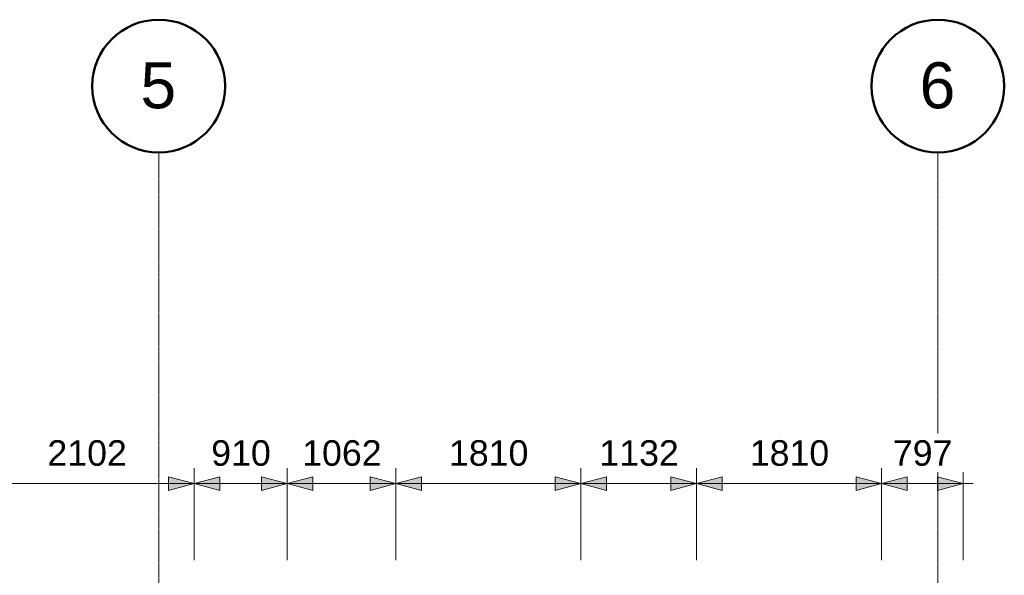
# Model space of a CAD drawing. Header units: millimetres. Extents: x 417142 to 447776, y -400848 to -375505.
# Tile 6 of 6: x 436914 to 446543, y -381148 to -375709. Entities that reach past the tile are written whole.
import ezdxf

# ---------------------------------------------------------------- set-up
doc = ezdxf.new("R2010")
doc.units = ezdxf.units.MM
doc.linetypes.add('Grid Line', pattern=[21, 12, -3, 3, -3])
for name, color, linetype, lineweight in [('A-ANNO-DIMS', 211, 'Continuous', 5), ('A-ANNO-DIMS-100', 211, 'Continuous', 5), ('S-GRID', 1, 'Continuous', 5), ('S-GRID-IDEN', 1, 'Continuous', 50)]:
    doc.layers.add(name, color=color, linetype=linetype, lineweight=lineweight)
doc.styles.add('Arial_1', font='arial.ttf', dxfattribs={"height": 450})
doc.styles.add('Arial_2', font='arial.ttf', dxfattribs={"height": 250})
doc.dimstyles.new('Dim_2_5mm_Arial_Opaque', dxfattribs={"dimscale": 304.8, "dimtxt": 255.06485, "dimasz": 0.82021, "dimexe": 0.492126, "dimexo": 0.492126, "dimgap": 0.328084, "dimtad": 1, "dimdec": 0, "dimzin": 0, "dimdsep": 46, "dimtxsty": 'Arial_2', "dimsah": 1, "dimcen": 0.09, "dimdle": 0.328084, "dimadec": 0, "dimazin": 0, "dimtfac": 1, "dimtdec": 4, "dimtix": 1, "dimtmove": 0, "dimatfit": 3, "dimfxl": 1, "dimtvp": 1, "dimtfill": 1, "dimtolj": 1, "dimtzin": 0, "dimlwd": 15, "dimlwe": 15, "dimarcsym": 2})

# ---------------------------------------------------------------- blocks, each defined once
blk = doc.blocks.new('Grid - Standard-590218-01_Digital Design Building')
at = {"layer": 'S-GRID-IDEN'}
blk.add_circle((0, 0), 6.5, dxfattribs=at)
blk = doc.blocks.new('DIMBLOCK30-01_Digital Design Building')
at = {"layer": 'A-ANNO-DIMS-100', "lineweight": 20}
for points in [[(436518.4, -380250), (436268.4, -380183), (436268.4, -380317)], [(436518.4, -380250), (436768.4, -380317), (436768.4, -380183)], [(438620.1, -380250), (438370.1, -380183), (438370.1, -380317)], [(438620.1, -380250), (438870.1, -380317), (438870.1, -380183)]]:
    blk.add_hatch(color=256, dxfattribs=at).paths.add_polyline_path(points)
at = {"layer": 'A-ANNO-DIMS-100', "lineweight": 15}
for p, q in [((436518.4, -380250), (436518.4, -380100)), ((438620.1, -380250), (438620.1, -380100)), ((436518.4, -380250), (438620.1, -380250)), ((436518.4, -380250), (436518.4, -380998)), ((438620.1, -380250), (438620.1, -380998))]:
    blk.add_line(p, q, dxfattribs=at)
at = {"layer": 'A-ANNO-DIMS-100', "lineweight": 20}
for p, q in [((436518.4, -380250), (436268.4, -380183)), ((436268.4, -380183), (436268.4, -380317)), ((436268.4, -380317), (436518.4, -380250)), ((436768.4, -380183), (436518.4, -380250)), ((436518.4, -380250), (436768.4, -380317)), ((436768.4, -380317), (436768.4, -380183)), ((438620.1, -380250), (438370.1, -380183)), ((438370.1, -380183), (438370.1, -380317)), ((438370.1, -380317), (438620.1, -380250)), ((438870.1, -380183), (438620.1, -380250)), ((438620.1, -380250), (438870.1, -380317)), ((438870.1, -380317), (438870.1, -380183))]:
    blk.add_line(p, q, dxfattribs=at)
at = {"layer": 'A-ANNO-DIMS-100', "color": 0, "lineweight": 15, "insert": (437184.7, -379825.4), "char_height": 250, "width": 922.942, "attachment_point": 1, "line_spacing_factor": 0.941778, "style": 'Arial_2', "bg_fill": 3, "box_fill_scale": 1.25, "bg_fill_color": 256, "bg_fill_true_color": 13158600, "bg_fill_transparency": 0}
blk.add_mtext('2102', dxfattribs=at)
blk = doc.blocks.new('DIMBLOCK31-01_Digital Design Building')
at = {"layer": 'A-ANNO-DIMS-100', "lineweight": 20}
for points in [[(438620.1, -380250), (438370.1, -380183), (438370.1, -380317)], [(438620.1, -380250), (438870.1, -380317), (438870.1, -380183)], [(439530.1, -380250), (439280.1, -380183), (439280.1, -380317)], [(439530.1, -380250), (439780.1, -380317), (439780.1, -380183)]]:
    blk.add_hatch(color=256, dxfattribs=at).paths.add_polyline_path(points)
at = {"layer": 'A-ANNO-DIMS-100', "lineweight": 15}
for p, q in [((438620.1, -380250), (438620.1, -380100)), ((439530.1, -380250), (439530.1, -380100)), ((438620.1, -380250), (439530.1, -380250)), ((438620.1, -380250), (438620.1, -380998)), ((439530.1, -380250), (439530.1, -380998))]:
    blk.add_line(p, q, dxfattribs=at)
at = {"layer": 'A-ANNO-DIMS-100', "lineweight": 20}
for p, q in [((438620.1, -380250), (438370.1, -380183)), ((438370.1, -380183), (438370.1, -380317)), ((438370.1, -380317), (438620.1, -380250)), ((438870.1, -380183), (438620.1, -380250)), ((438620.1, -380250), (438870.1, -380317)), ((438870.1, -380317), (438870.1, -380183)), ((439530.1, -380250), (439280.1, -380183)), ((439280.1, -380183), (439280.1, -380317)), ((439280.1, -380317), (439530.1, -380250)), ((439780.1, -380183), (439530.1, -380250)), ((439530.1, -380250), (439780.1, -380317)), ((439780.1, -380317), (439780.1, -380183))]:
    blk.add_line(p, q, dxfattribs=at)
at = {"layer": 'A-ANNO-DIMS-100', "color": 0, "lineweight": 15, "insert": (438786.7, -379825.4), "char_height": 250, "width": 692.207, "attachment_point": 1, "line_spacing_factor": 0.941778, "style": 'Arial_2', "bg_fill": 3, "box_fill_scale": 1.25, "bg_fill_color": 256, "bg_fill_true_color": 13158600, "bg_fill_transparency": 0}
blk.add_mtext('910', dxfattribs=at)
blk = doc.blocks.new('DIMBLOCK32-01_Digital Design Building')
at = {"layer": 'A-ANNO-DIMS-100', "lineweight": 20}
for points in [[(439530.1, -380250), (439280.1, -380183), (439280.1, -380317)], [(439530.1, -380250), (439780.1, -380317), (439780.1, -380183)], [(440591.8, -380250), (440341.8, -380183), (440341.8, -380317)], [(440591.8, -380250), (440841.8, -380317), (440841.8, -380183)]]:
    blk.add_hatch(color=256, dxfattribs=at).paths.add_polyline_path(points)
at = {"layer": 'A-ANNO-DIMS-100', "lineweight": 15}
for p, q in [((439530.1, -380250), (439530.1, -380100)), ((440591.8, -380250), (440591.8, -380100)), ((439530.1, -380250), (440591.8, -380250)), ((439530.1, -380250), (439530.1, -380998)), ((440591.8, -380250), (440591.8, -380998))]:
    blk.add_line(p, q, dxfattribs=at)
at = {"layer": 'A-ANNO-DIMS-100', "lineweight": 20}
for p, q in [((439530.1, -380250), (439280.1, -380183)), ((439280.1, -380183), (439280.1, -380317)), ((439280.1, -380317), (439530.1, -380250)), ((439780.1, -380183), (439530.1, -380250)), ((439530.1, -380250), (439780.1, -380317)), ((439780.1, -380317), (439780.1, -380183)), ((440591.8, -380250), (440341.8, -380183)), ((440341.8, -380183), (440341.8, -380317)), ((440341.8, -380317), (440591.8, -380250)), ((440841.8, -380183), (440591.8, -380250)), ((440591.8, -380250), (440841.8, -380317)), ((440841.8, -380317), (440841.8, -380183))]:
    blk.add_line(p, q, dxfattribs=at)
at = {"layer": 'A-ANNO-DIMS-100', "color": 0, "lineweight": 15, "insert": (439676.4, -379825.4), "char_height": 250, "width": 922.942, "attachment_point": 1, "line_spacing_factor": 0.941778, "style": 'Arial_2', "bg_fill": 3, "box_fill_scale": 1.25, "bg_fill_color": 256, "bg_fill_true_color": 13158600, "bg_fill_transparency": 0}
blk.add_mtext('1062', dxfattribs=at)
blk = doc.blocks.new('DIMBLOCK33-01_Digital Design Building')
at = {"layer": 'A-ANNO-DIMS-100', "lineweight": 20}
for points in [[(440591.8, -380250), (440341.8, -380183), (440341.8, -380317)], [(440591.8, -380250), (440841.8, -380317), (440841.8, -380183)], [(442401.8, -380250), (442151.8, -380183), (442151.8, -380317)], [(442401.8, -380250), (442651.8, -380317), (442651.8, -380183)]]:
    blk.add_hatch(color=256, dxfattribs=at).paths.add_polyline_path(points)
at = {"layer": 'A-ANNO-DIMS-100', "lineweight": 15}
for p, q in [((440591.8, -380250), (440591.8, -380100)), ((442401.8, -380250), (442401.8, -380100)), ((440591.8, -380250), (442401.8, -380250)), ((440591.8, -380250), (440591.8, -380998)), ((442401.8, -380250), (442401.8, -380998))]:
    blk.add_line(p, q, dxfattribs=at)
at = {"layer": 'A-ANNO-DIMS-100', "lineweight": 20}
for p, q in [((440591.8, -380250), (440341.8, -380183)), ((440341.8, -380183), (440341.8, -380317)), ((440341.8, -380317), (440591.8, -380250)), ((440841.8, -380183), (440591.8, -380250)), ((440591.8, -380250), (440841.8, -380317)), ((440841.8, -380317), (440841.8, -380183)), ((442401.8, -380250), (442151.8, -380183)), ((442151.8, -380183), (442151.8, -380317)), ((442151.8, -380317), (442401.8, -380250)), ((442651.8, -380183), (442401.8, -380250)), ((442401.8, -380250), (442651.8, -380317)), ((442651.8, -380317), (442651.8, -380183))]:
    blk.add_line(p, q, dxfattribs=at)
at = {"layer": 'A-ANNO-DIMS-100', "color": 0, "lineweight": 15, "insert": (441112.3, -379825.4), "char_height": 250, "width": 922.942, "attachment_point": 1, "line_spacing_factor": 0.941778, "style": 'Arial_2', "bg_fill": 3, "box_fill_scale": 1.25, "bg_fill_color": 256, "bg_fill_true_color": 13158600, "bg_fill_transparency": 0}
blk.add_mtext('1810', dxfattribs=at)
blk = doc.blocks.new('DIMBLOCK34-01_Digital Design Building')
at = {"layer": 'A-ANNO-DIMS-100', "lineweight": 20}
for points in [[(442401.8, -380250), (442151.8, -380183), (442151.8, -380317)], [(442401.8, -380250), (442651.8, -380317), (442651.8, -380183)], [(443533.5, -380250), (443283.5, -380183), (443283.5, -380317)], [(443533.5, -380250), (443783.5, -380317), (443783.5, -380183)]]:
    blk.add_hatch(color=256, dxfattribs=at).paths.add_polyline_path(points)
at = {"layer": 'A-ANNO-DIMS-100', "lineweight": 15}
for p, q in [((442401.8, -380250), (442401.8, -380100)), ((443533.5, -380250), (443533.5, -380100)), ((442401.8, -380250), (443533.5, -380250)), ((442401.8, -380250), (442401.8, -380998)), ((443533.5, -380250), (443533.5, -380998))]:
    blk.add_line(p, q, dxfattribs=at)
at = {"layer": 'A-ANNO-DIMS-100', "lineweight": 20}
for p, q in [((442401.8, -380250), (442151.8, -380183)), ((442151.8, -380183), (442151.8, -380317)), ((442151.8, -380317), (442401.8, -380250)), ((442651.8, -380183), (442401.8, -380250)), ((442401.8, -380250), (442651.8, -380317)), ((442651.8, -380317), (442651.8, -380183)), ((443533.5, -380250), (443283.5, -380183)), ((443283.5, -380183), (443283.5, -380317)), ((443283.5, -380317), (443533.5, -380250)), ((443783.5, -380183), (443533.5, -380250)), ((443533.5, -380250), (443783.5, -380317)), ((443783.5, -380317), (443783.5, -380183))]:
    blk.add_line(p, q, dxfattribs=at)
at = {"layer": 'A-ANNO-DIMS-100', "color": 0, "lineweight": 15, "insert": (442583.1, -379825.4), "char_height": 250, "width": 922.942, "attachment_point": 1, "line_spacing_factor": 0.941778, "style": 'Arial_2', "bg_fill": 3, "box_fill_scale": 1.25, "bg_fill_color": 256, "bg_fill_true_color": 13158600, "bg_fill_transparency": 0}
blk.add_mtext('1132', dxfattribs=at)
blk = doc.blocks.new('DIMBLOCK35-01_Digital Design Building')
at = {"layer": 'A-ANNO-DIMS-100', "lineweight": 20}
for points in [[(443533.5, -380250), (443283.5, -380183), (443283.5, -380317)], [(443533.5, -380250), (443783.5, -380317), (443783.5, -380183)], [(445343.5, -380250), (445093.5, -380183), (445093.5, -380317)], [(445343.5, -380250), (445593.5, -380317), (445593.5, -380183)]]:
    blk.add_hatch(color=256, dxfattribs=at).paths.add_polyline_path(points)
at = {"layer": 'A-ANNO-DIMS-100', "lineweight": 15}
for p, q in [((443533.5, -380250), (443533.5, -380100)), ((445343.5, -380250), (445343.5, -380100)), ((443533.5, -380250), (445343.5, -380250)), ((443533.5, -380250), (443533.5, -380998)), ((445343.5, -380250), (445343.5, -380998))]:
    blk.add_line(p, q, dxfattribs=at)
at = {"layer": 'A-ANNO-DIMS-100', "lineweight": 20}
for p, q in [((443533.5, -380250), (443283.5, -380183)), ((443283.5, -380183), (443283.5, -380317)), ((443283.5, -380317), (443533.5, -380250)), ((443783.5, -380183), (443533.5, -380250)), ((443533.5, -380250), (443783.5, -380317)), ((443783.5, -380317), (443783.5, -380183)), ((445343.5, -380250), (445093.5, -380183)), ((445093.5, -380183), (445093.5, -380317)), ((445093.5, -380317), (445343.5, -380250)), ((445593.5, -380183), (445343.5, -380250)), ((445343.5, -380250), (445593.5, -380317)), ((445593.5, -380317), (445593.5, -380183))]:
    blk.add_line(p, q, dxfattribs=at)
at = {"layer": 'A-ANNO-DIMS-100', "color": 0, "lineweight": 15, "insert": (444054, -379825.4), "char_height": 250, "width": 922.942, "attachment_point": 1, "line_spacing_factor": 0.941778, "style": 'Arial_2', "bg_fill": 3, "box_fill_scale": 1.25, "bg_fill_color": 256, "bg_fill_true_color": 13158600, "bg_fill_transparency": 0}
blk.add_mtext('1810', dxfattribs=at)
blk = doc.blocks.new('DIMBLOCK36-01_Digital Design Building')
at = {"layer": 'A-ANNO-DIMS-100', "lineweight": 20}
for points in [[(445343.5, -380250), (445093.5, -380183), (445093.5, -380317)], [(445343.5, -380250), (445593.5, -380317), (445593.5, -380183)], [(446140.3, -380250), (445890.3, -380183), (445890.3, -380317)]]:
    blk.add_hatch(color=256, dxfattribs=at).paths.add_polyline_path(points)
at = {"layer": 'A-ANNO-DIMS-100', "lineweight": 15}
for p, q in [((445343.5, -380250), (445343.5, -380100)), ((446140.3, -380250), (446140.3, -380100)), ((445343.5, -380250), (446240.3, -380250)), ((445343.5, -380250), (445343.5, -380998)), ((446140.3, -380250), (446140.3, -380998))]:
    blk.add_line(p, q, dxfattribs=at)
at = {"layer": 'A-ANNO-DIMS-100', "lineweight": 20}
for p, q in [((445343.5, -380250), (445093.5, -380183)), ((445093.5, -380183), (445093.5, -380317)), ((445093.5, -380317), (445343.5, -380250)), ((445593.5, -380183), (445343.5, -380250)), ((445343.5, -380250), (445593.5, -380317)), ((445593.5, -380317), (445593.5, -380183)), ((446140.3, -380250), (445890.3, -380183)), ((445890.3, -380183), (445890.3, -380317)), ((445890.3, -380317), (446140.3, -380250))]:
    blk.add_line(p, q, dxfattribs=at)
at = {"layer": 'A-ANNO-DIMS-100', "color": 0, "lineweight": 15, "insert": (445453.5, -379825.4), "char_height": 250, "width": 692.207, "attachment_point": 1, "line_spacing_factor": 0.941778, "style": 'Arial_2', "bg_fill": 3, "box_fill_scale": 1.25, "bg_fill_color": 256, "bg_fill_true_color": 13158600, "bg_fill_transparency": 0}
blk.add_mtext('797', dxfattribs=at)

msp = doc.modelspace()

# ---------------------------------------------------------------- linework, layer by layer
at = {"layer": 'S-GRID', "linetype": 'Grid Line'}
for p, q in [((438273.3, -400848.5), (438273.3, -377008.9)), ((445893.3, -400848.5), (445893.3, -377008.9))]:
    msp.add_line(p, q, dxfattribs=at)

# ---------------------------------------------------------------- block references
at = {"layer": 'S-GRID-IDEN', "xscale": 99.99999999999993, "yscale": 99.99999999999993, "zscale": 99.99999999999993}
for p in [(438273.3, -376358.9), (445893.3, -376358.9)]:
    msp.add_blockref('Grid - Standard-590218-01_Digital Design Building', p, dxfattribs=at)

# ---------------------------------------------------------------- next in the draw order: texts
at = {"layer": 'S-GRID-IDEN', "lineweight": 5, "char_height": 450, "width": 424.894, "attachment_point": 1, "style": 'Arial_1', "bg_fill": 3, "box_fill_scale": 1.25, "bg_fill_color": 256, "bg_fill_true_color": 13158600, "bg_fill_transparency": 0}
for s, insert in [('5', (438094.7, -376126.3)), ('6', (445714.7, -376126.3))]:
    msp.add_mtext(s, dxfattribs=dict(at, insert=insert))

# ---------------------------------------------------------------- next in the draw order: dimensions: what is measured, and where the dimension line sits
at = {"layer": 'A-ANNO-DIMS', "lineweight": 15}
dim = msp.add_linear_dim(base=(438620.1, -380250), p1=(436518.4, -381148), p2=(438620.1, -381148), dimstyle='Dim_2_5mm_Arial_Opaque', override={"dimpost": '<>', "dimfxl": 2101.702381}, dxfattribs=at)
dim.commit()
dim.dimension.update_dxf_attribs({"geometry": 'DIMBLOCK30-01_Digital Design Building', "text_midpoint": (437569.3, -380022.3)})

# ---------------------------------------------------------------- next in the draw order: dimensions: what is measured, and where the dimension line sits
dim = msp.add_linear_dim(base=(439530.1, -380250), p1=(438620.1, -381148), p2=(439530.1, -381148), dimstyle='Dim_2_5mm_Arial_Opaque', override={"dimpost": '<>', "dimfxl": 910}, dxfattribs=at)
dim.commit()
dim.dimension.update_dxf_attribs({"geometry": 'DIMBLOCK31-01_Digital Design Building', "text_midpoint": (439075.1, -380022.3)})

# ---------------------------------------------------------------- next in the draw order: dimensions: what is measured, and where the dimension line sits
dim = msp.add_linear_dim(base=(440591.8, -380250), p1=(439530.1, -381148), p2=(440591.8, -381148), dimstyle='Dim_2_5mm_Arial_Opaque', override={"dimpost": '<>', "dimfxl": 1061.702381}, dxfattribs=at)
dim.commit()
dim.dimension.update_dxf_attribs({"geometry": 'DIMBLOCK32-01_Digital Design Building', "text_midpoint": (440061, -380022.3)})

# ---------------------------------------------------------------- next in the draw order: dimensions: what is measured, and where the dimension line sits
dim = msp.add_linear_dim(base=(442401.8, -380250), p1=(440591.8, -381148), p2=(442401.8, -381148), dimstyle='Dim_2_5mm_Arial_Opaque', override={"dimpost": '<>', "dimfxl": 1810}, dxfattribs=at)
dim.commit()
dim.dimension.update_dxf_attribs({"geometry": 'DIMBLOCK33-01_Digital Design Building', "text_midpoint": (441496.8, -380022.3)})

# ---------------------------------------------------------------- next in the draw order: dimensions: what is measured, and where the dimension line sits
dim = msp.add_linear_dim(base=(443533.5, -380250), p1=(442401.8, -381148), p2=(443533.5, -381148), dimstyle='Dim_2_5mm_Arial_Opaque', override={"dimpost": '<>', "dimfxl": 1131.702381}, dxfattribs=at)
dim.commit()
dim.dimension.update_dxf_attribs({"geometry": 'DIMBLOCK34-01_Digital Design Building', "text_midpoint": (442967.7, -380022.3)})

# ---------------------------------------------------------------- next in the draw order: dimensions: what is measured, and where the dimension line sits
dim = msp.add_linear_dim(base=(445343.5, -380250), p1=(443533.5, -381148), p2=(445343.5, -381148), dimstyle='Dim_2_5mm_Arial_Opaque', override={"dimpost": '<>', "dimfxl": 1810}, dxfattribs=at)
dim.commit()
dim.dimension.update_dxf_attribs({"geometry": 'DIMBLOCK35-01_Digital Design Building', "text_midpoint": (444438.5, -380022.3)})

# ---------------------------------------------------------------- next in the draw order: dimensions: what is measured, and where the dimension line sits
dim = msp.add_linear_dim(base=(446140.3, -380250), p1=(445343.5, -381148), p2=(446140.3, -381148), dimstyle='Dim_2_5mm_Arial_Opaque', override={"dimpost": '<>', "dimfxl": 796.785714}, dxfattribs=at)
dim.commit()
dim.dimension.update_dxf_attribs({"geometry": 'DIMBLOCK36-01_Digital Design Building', "text_midpoint": (445741.9, -380022.3)})

doc.saveas('drawing.dxf')
